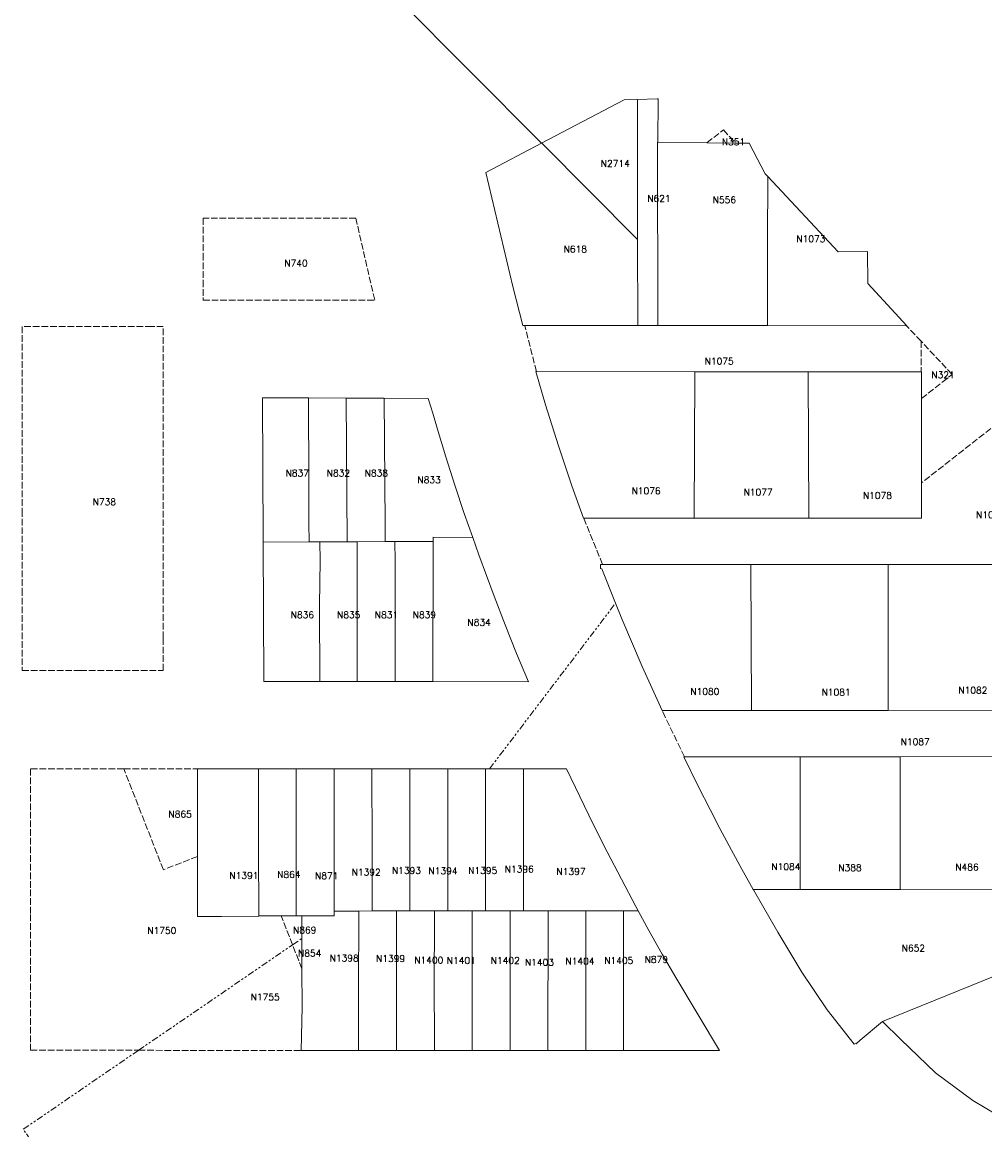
# Model space of a CAD drawing. Header units: metres. Extents: x 106308 to 107308, y 445607 to 446552.
# Tile 4 of 21: x 106599 to 106744, y 446059 to 446226. Entities that reach past the tile are written whole.
import ezdxf
from ezdxf.enums import TextEntityAlignment as Align

# ---------------------------------------------------------------- set-up
doc = ezdxf.new("R2010")
doc.units = ezdxf.units.M
doc.header["$MEASUREMENT"] = 0
doc.linetypes.add('DASH', pattern=[1.3, 1, -0.3])
doc.linetypes.add('DASHDOTDOT', pattern=[2.5, 1, -0.3, 0.3, -0.3, 0.3, -0.3])
for name, color, linetype, lineweight in [('Administratief', 62, 'DASHDOTDOT', 0), ('Definitief', 62, 'Continuous', 0), ('perceelnummer', 62, 'Continuous', 0), ('Voorlopig', 62, 'DASH', 0)]:
    doc.layers.add(name, color=color, linetype=linetype, lineweight=lineweight)
doc.styles.get("Standard").update_dxf_attribs({"font": 'romans.shx'})

msp = doc.modelspace()

# ---------------------------------------------------------------- linework, layer by layer
at = {"layer": 'Administratief'}
for p, q in [((106669.196, 446113.513), (106688.174, 446138.448)), ((106639.533, 446086.98), (106640.934, 446087.94)), ((106616.342, 446071.091), (106639.533, 446086.98))]:
    msp.add_line(p, q, dxfattribs=at)
msp.add_lwpolyline([(106602.877, 446053.534), (106598.995, 446059.206), (106616.342, 446071.091)], dxfattribs=at)
at = {"layer": 'Definitief'}
for p, q in [((106691.44, 446214.347), (106691.44, 446214.291)), ((106691.44, 446214.291), (106691.453, 446207.438)), ((106668.619, 446203.345), (106677.033, 446207.764)), ((106677.057, 446207.74), (106677.033, 446207.764)), ((106691.479, 446193.241), (106677.057, 446207.74)), ((106691.453, 446207.438), (106691.479, 446193.241)), ((106694.452, 446207.873), (106694.504, 446180.287)), ((106694.542, 446207.872), (106694.452, 446207.873)), ((106701.918, 446207.805), (106694.542, 446207.872)), ((106701.918, 446207.805), (106706.236, 446207.766)), ((106672.693, 446186.163), (106668.619, 446203.345)), ((106691.479, 446193.241), (106691.503, 446180.29)), ((106672.693, 446186.163), (106674.221, 446180.282)), ((106726.146, 446186.598), (106732.03, 446180.248)), ((106674.5, 446180.283), (106674.221, 446180.282)), ((106691.441, 446180.298), (106674.5, 446180.283)), ((106691.441, 446180.298), (106691.503, 446180.29)), ((106694.504, 446180.287), (106691.503, 446180.29)), ((106711.031, 446180.27), (106694.504, 446180.287)), ((106731.965, 446180.248), (106711.031, 446180.27)), ((106732.03, 446180.248), (106731.965, 446180.248)), ((106676.243, 446173.33), (106700.074, 446173.31)), ((106700.074, 446173.31), (106699.99, 446151.262)), ((106700.074, 446173.31), (106717.159, 446173.295)), ((106717.159, 446173.295), (106734.153, 446173.281)), ((106717.159, 446173.295), (106717.266, 446151.255)), ((106734.153, 446173.281), (106734.217, 446173.281)), ((106734.217, 446173.281), (106734.218, 446169.276)), ((106635.015, 446169.378), (106641.916, 446169.358)), ((106641.916, 446169.358), (106642.001, 446156.558)), ((106641.916, 446169.358), (106647.616, 446169.341)), ((106647.616, 446169.341), (106647.76, 446147.69)), ((106647.616, 446169.341), (106653.317, 446169.324)), ((106653.317, 446169.324), (106653.401, 446156.634)), ((106653.317, 446169.324), (106659.948, 446169.304)), ((106734.218, 446169.276), (106734.222, 446156.572)), ((106642.001, 446156.558), (106642.007, 446150.5)), ((106653.401, 446156.634), (106653.456, 446150.374)), ((106734.222, 446156.572), (106734.224, 446151.248)), ((106666.655, 446148.323), (106665.349, 446151.955)), ((106699.99, 446151.262), (106683.377, 446151.268)), ((106717.266, 446151.255), (106699.99, 446151.262)), ((106734.224, 446151.248), (106717.266, 446151.255)), ((106642.007, 446150.5), (106642.047, 446147.666)), ((106653.457, 446147.715), (106653.456, 446150.374)), ((106642.047, 446147.666), (106635.102, 446147.637)), ((106643.652, 446147.673), (106642.047, 446147.666)), ((106647.76, 446147.69), (106643.652, 446147.673)), ((106643.652, 446147.673), (106643.678, 446144.882)), ((106649.283, 446147.697), (106647.76, 446147.69)), ((106649.263, 446126.647), (106649.283, 446147.697)), ((106653.457, 446147.715), (106649.283, 446147.697)), ((106654.946, 446147.721), (106653.457, 446147.715)), ((106656.402, 446147.727), (106654.946, 446147.721)), ((106654.946, 446147.721), (106654.97, 446144.804)), ((106656.402, 446147.727), (106660.683, 446147.746)), ((106660.663, 446126.627), (106660.683, 446147.746)), ((106660.683, 446147.746), (106660.684, 446148.407)), ((106660.684, 446148.407), (106666.655, 446148.323)), ((106643.593, 446138.136), (106643.678, 446144.882)), ((106654.974, 446138.061), (106654.97, 446144.804)), ((106708.538, 446144.287), (106686.2, 446144.294)), ((106729.225, 446144.28), (106708.538, 446144.287)), ((106708.642, 446122.284), (106708.538, 446144.287)), ((106729.225, 446144.28), (106729.184, 446122.296)), ((106748.924, 446144.273), (106729.225, 446144.28)), ((106643.593, 446138.136), (106643.63, 446126.657)), ((106654.963, 446126.637), (106654.974, 446138.061)), ((106643.63, 446126.657), (106649.263, 446126.647)), ((106649.263, 446126.647), (106654.963, 446126.637)), ((106654.963, 446126.637), (106660.663, 446126.627)), ((106660.663, 446126.627), (106675.031, 446126.601)), ((106695.164, 446122.276), (106708.642, 446122.284)), ((106708.642, 446122.284), (106729.184, 446122.296)), ((106698.535, 446115.305), (106715.966, 446115.314)), ((106715.945, 446095.331), (106715.966, 446115.314)), ((106715.966, 446115.314), (106731.017, 446115.322)), ((106731.017, 446115.322), (106730.993, 446095.302)), ((106625.219, 446113.491), (106625.211, 446102.961)), ((106634.392, 446113.496), (106625.219, 446113.491)), ((106640.092, 446113.498), (106634.392, 446113.496)), ((106634.392, 446113.496), (106634.398, 446101.653)), ((106645.792, 446113.501), (106640.092, 446113.498)), ((106640.092, 446113.498), (106640.098, 446101.656)), ((106651.492, 446113.504), (106645.792, 446113.501)), ((106645.792, 446113.501), (106645.803, 446092.048)), ((106657.192, 446113.507), (106651.492, 446113.504)), ((106651.492, 446113.504), (106651.498, 446101.662)), ((106662.892, 446113.51), (106657.192, 446113.507)), ((106657.192, 446113.507), (106657.203, 446092.095)), ((106668.592, 446113.513), (106662.892, 446113.51)), ((106662.892, 446113.51), (106662.898, 446101.668)), ((106668.592, 446113.513), (106668.603, 446092.085)), ((106669.196, 446113.513), (106668.592, 446113.513)), ((106674.292, 446113.515), (106669.196, 446113.513)), ((106680.77, 446113.517), (106674.292, 446113.515)), ((106674.292, 446113.515), (106674.298, 446101.674)), ((106625.211, 446102.961), (106625.209, 446100.295)), ((106634.398, 446101.653), (106634.432, 446091.341)), ((106640.098, 446101.656), (106640.09, 446093.398)), ((106651.498, 446101.662), (106651.516, 446094.854)), ((106662.898, 446101.668), (106662.908, 446094.872)), ((106674.298, 446101.674), (106674.315, 446094.891)), ((106625.209, 446100.295), (106625.204, 446091.265)), ((106651.519, 446092.08), (106651.516, 446094.854)), ((106662.907, 446092.09), (106662.908, 446094.872)), ((106674.298, 446092.084), (106674.315, 446094.891)), ((106715.945, 446095.331), (106708.868, 446095.33)), ((106746.02, 446095.272), (106730.993, 446095.302)), ((106640.098, 446091.344), (106640.09, 446093.398)), ((106691.587, 446092.093), (106691.233, 446092.74)), ((106634.432, 446091.341), (106637.827, 446091.343)), ((106634.432, 446091.341), (106634.432, 446091.284)), ((106637.827, 446091.343), (106640.098, 446091.344)), ((106640.098, 446091.344), (106640.926, 446091.345)), ((106640.926, 446091.345), (106643.117, 446091.347)), ((106640.926, 446091.345), (106640.934, 446087.94)), ((106643.117, 446091.347), (106645.117, 446091.348)), ((106645.117, 446091.348), (106645.803, 446091.348)), ((106645.803, 446092.048), (106649.501, 446092.069)), ((106645.803, 446092.048), (106645.803, 446091.348)), ((106649.501, 446092.069), (106651.519, 446092.08)), ((106649.501, 446092.069), (106649.501, 446089.294)), ((106651.519, 446092.08), (106654.545, 446092.097)), ((106654.545, 446092.097), (106655.191, 446092.096)), ((106655.191, 446092.096), (106655.182, 446071.064)), ((106655.191, 446092.096), (106657.203, 446092.095)), ((106657.203, 446092.095), (106660.883, 446092.092)), ((106660.883, 446092.092), (106662.907, 446092.09)), ((106660.883, 446092.092), (106660.89, 446089.316)), ((106662.907, 446092.09), (106666.563, 446092.087)), ((106666.563, 446092.087), (106668.603, 446092.085)), ((106666.563, 446092.087), (106666.581, 446071.065)), ((106668.603, 446092.085), (106671.279, 446092.083)), ((106671.279, 446092.083), (106672.284, 446092.083)), ((106672.284, 446092.083), (106672.283, 446089.301)), ((106672.284, 446092.083), (106674.298, 446092.084)), ((106674.298, 446092.084), (106677.991, 446092.086)), ((106677.991, 446092.086), (106677.982, 446071.067)), ((106677.991, 446092.086), (106683.661, 446092.089)), ((106683.661, 446092.089), (106689.373, 446092.092)), ((106683.661, 446092.089), (106683.662, 446089.295)), ((106689.371, 446082.609), (106689.373, 446092.092)), ((106689.373, 446092.092), (106691.587, 446092.093)), ((106649.501, 446089.294), (106649.471, 446082.576)), ((106660.89, 446089.316), (106660.871, 446082.585)), ((106672.283, 446089.301), (106672.271, 446082.595)), ((106683.671, 446082.604), (106683.662, 446089.295)), ((106640.934, 446087.94), (106640.944, 446083.375)), ((106728.356, 446075.427), (106753.948, 446085.85)), ((106640.944, 446083.375), (106640.957, 446077.641)), ((106649.471, 446082.576), (106649.481, 446071.064)), ((106660.871, 446082.585), (106660.881, 446071.065)), ((106672.271, 446082.595), (106672.281, 446071.066)), ((106683.671, 446082.604), (106683.681, 446071.067)), ((106689.371, 446082.609), (106689.381, 446071.068)), ((106703.811, 446071.069), (106697.24, 446082.045)), ((106640.957, 446077.641), (106640.814, 446071.063)), ((106649.481, 446071.064), (106640.814, 446071.063)), ((106655.182, 446071.064), (106649.481, 446071.064)), ((106660.881, 446071.065), (106655.182, 446071.064)), ((106666.581, 446071.065), (106660.881, 446071.065)), ((106672.281, 446071.066), (106666.581, 446071.065)), ((106677.982, 446071.067), (106672.281, 446071.066)), ((106683.681, 446071.067), (106677.982, 446071.067)), ((106689.381, 446071.068), (106683.681, 446071.067)), ((106703.811, 446071.069), (106689.381, 446071.068))]:
    msp.add_line(p, q, dxfattribs=at)
at = {"layer": 'Definitief', "flags": 128}
for points in [[(106677.033, 446207.764), (106612.292, 446272.852), (106603.769, 446264.385)], [(106677.033, 446207.764), (106689.46, 446214.288), (106691.44, 446214.347)], [(106691.44, 446214.347), (106694.422, 446214.4), (106694.589, 446214.403), (106694.542, 446207.872)], [(106706.236, 446207.766), (106708.27, 446207.747), (106710.708, 446203.14), (106711.075, 446202.747)], [(106711.031, 446180.27), (106711.031, 446192.923), (106711.075, 446202.747)], [(106711.075, 446202.747), (106721.677, 446191.388), (106726.074, 446191.413), (106726.146, 446186.598)], [(106683.377, 446151.268), (106683.336, 446151.268), (106681.586, 446156.129), (106679.571, 446162.125), (106677.621, 446168.321), (106676.142, 446173.33), (106676.243, 446173.33)], [(106635.015, 446169.378), (106635.1, 446148.042), (106635.102, 446147.637)], [(106661.307, 446164.812), (106660.638, 446167.061), (106659.948, 446169.304)], [(106665.349, 446151.955), (106663.963, 446156.228), (106662.615, 446160.514), (106661.307, 446164.812)], [(106635.102, 446147.637), (106635.199, 446126.672), (106643.63, 446126.657)], [(106669.897, 446139.51), (106667.59, 446145.721), (106666.655, 446148.323)], [(106686.2, 446144.294), (106685.913, 446144.294), (106685.898, 446143.679), (106686.083, 446143.64), (106688.174, 446138.448)], [(106675.031, 446126.601), (106673.252, 446130.877), (106671.54, 446135.18), (106669.897, 446139.51)], [(106688.174, 446138.448), (106689.123, 446136.091), (106692.188, 446128.925), (106695.164, 446122.276)], [(106729.184, 446122.296), (106749.509, 446122.308), (106749.539, 446135.553)], [(106708.868, 446095.33), (106707.173, 446098.361), (106705.625, 446101.221), (106703.85, 446104.528), (106702.44, 446107.274), (106700.594, 446110.859), (106698.432, 446115.305), (106698.535, 446115.305)], [(106731.017, 446115.322), (106745.185, 446115.329), (106746.017, 446115.328)], [(106684.783, 446105.158), (106682.767, 446109.333), (106680.77, 446113.517)], [(106691.233, 446092.74), (106689.042, 446096.858), (106686.892, 446100.997), (106684.783, 446105.158)], [(106728.356, 446075.427), (106724.998, 446072.637), (106724.364, 446072.068), (106724.303, 446072.14), (106724.106, 446072.007), (106720.042, 446077.178), (106716.187, 446082.874), (106712.573, 446088.873), (106708.907, 446095.26), (106708.868, 446095.33)], [(106730.993, 446095.302), (106716.465, 446095.331), (106715.945, 446095.331)], [(106634.432, 446091.284), (106628.848, 446091.263), (106625.204, 446091.265)], [(106697.24, 446082.045), (106695.197, 446085.587), (106693.195, 446089.152), (106691.587, 446092.093)], [(106747.505, 446060.227), (106741.96, 446063.514), (106736.354, 446067.717), (106731.126, 446072.71), (106728.356, 446075.427)]]:
    msp.add_lwpolyline(points, dxfattribs=at)
at = {"layer": 'Voorlopig'}
for p, q in [((106676.243, 446173.33), (106674.5, 446180.283)), ((106734.154, 446177.908), (106731.965, 446180.248)), ((106734.154, 446177.908), (106734.153, 446173.281)), ((106734.215, 446177.843), (106734.154, 446177.908)), ((106686.2, 446144.294), (106683.377, 446151.268)), ((106695.208, 446122.174), (106695.164, 446122.276)), ((106698.535, 446115.305), (106695.208, 446122.174)), ((106614.134, 446113.491), (106625.219, 446113.491)), ((106639.533, 446086.98), (106637.827, 446091.343)), ((106640.944, 446083.375), (106639.533, 446086.98)), ((106616.342, 446071.091), (106640.814, 446071.063))]:
    msp.add_line(p, q, dxfattribs=at)
for points in [[(106701.918, 446207.805), (106704.388, 446209.741), (106706.236, 446207.766)], [(106734.218, 446169.276), (106738.838, 446172.898), (106734.215, 446177.843)], [(106748.924, 446144.273), (106757.262, 446150.809), (106745.694, 446165.566), (106734.222, 446156.572)], [(106614.134, 446113.491), (106600.085, 446113.491), (106600.085, 446091.541), (106600.085, 446071.091), (106616.342, 446071.091)], [(106625.209, 446100.295), (106620.079, 446098.289), (106614.134, 446113.491)]]:
    msp.add_lwpolyline(points, dxfattribs=at)
for points in [[(106626.055, 446184.113), (106651.897, 446184.113), (106649.055, 446196.44), (106626.055, 446196.44), (106626.055, 446191.061), (106626.055, 446187.07)], [(106598.824, 446128.291), (106607.583, 446128.291), (106620.074, 446128.291), (106620.074, 446133.175), (106620.074, 446159.338), (106620.074, 446180.113), (106618.33, 446180.113), (106598.824, 446180.113), (106598.824, 446152.469), (106598.824, 446140.535)]]:
    msp.add_lwpolyline(points, close=True, dxfattribs=at)

# ---------------------------------------------------------------- texts
at = {"layer": 'perceelnummer', "linetype": 'Continuous', "lineweight": 0}
for s, p in [('N351', (106704.167, 446208.441)), ('N2714', (106685.945, 446205.191)), ('N621', (106692.929, 446199.914)), ('N556', (106702.79, 446199.712)), ('N1073', (106715.383, 446193.828)), ('N618', (106680.337, 446192.281)), ('N740', (106638.279, 446190.157)), ('N1075', (106701.578, 446175.403)), ('N321', (106735.715, 446173.344)), ('N837', (106638.479, 446158.552)), ('N832', (106644.683, 446158.552)), ('N838', (106650.383, 446158.552)), ('N833', (106658.341, 446157.523)), ('N1076', (106690.57, 446155.855)), ('N1077', (106707.432, 446155.674)), ('N738', (106609.449, 446154.202)), ('N1078', (106725.398, 446155.18)), ('N1079', (106742.452, 446152.245)), ('N836', (106639.249, 446137.191)), ('N835', (106646.223, 446137.191)), ('N831', (106651.923, 446137.191)), ('N839', (106657.623, 446137.191)), ('N834', (106665.87, 446136.051)), ('N1080', (106699.413, 446125.647)), ('N1082', (106739.772, 446125.826)), ('N1081', (106719.177, 446125.519)), ('N1087', (106731.08, 446118.071)), ('N865', (106620.854, 446107.163)), ('N1396', (106671.48, 446098.884)), ('N1084', (106711.628, 446099.254)), ('N388', (106721.688, 446099.092)), ('N486', (106739.306, 446099.185)), ('N1391', (106630.037, 446097.917)), ('N864', (106637.22, 446098.075)), ('N871', (106642.92, 446097.89)), ('N1392', (106648.427, 446098.419)), ('N1393', (106654.49, 446098.668)), ('N1394', (106660.002, 446098.612)), ('N1395', (106665.977, 446098.665)), ('N1397', (106679.272, 446098.53)), ('N1750', (106617.668, 446089.631)), ('N869', (106639.602, 446089.711)), ('N854', (106640.357, 446086.21)), ('N652', (106731.244, 446086.993)), ('N1398', (106645.112, 446085.489)), ('N1399', (106652.11, 446085.401)), ('N1400', (106657.85, 446085.169)), ('N1401', (106662.757, 446085.123)), ('N1402', (106669.377, 446085.117)), ('N1403', (106674.517, 446084.843)), ('N1404', (106680.625, 446085.022)), ('N1405', (106686.455, 446085.108)), ('N879', (106692.533, 446085.292)), ('N1755', (106633.222, 446079.621))]:
    msp.add_text(s, height=1, dxfattribs=at).set_placement(p, align=Align.TOP_LEFT)

doc.saveas('drawing.dxf')
